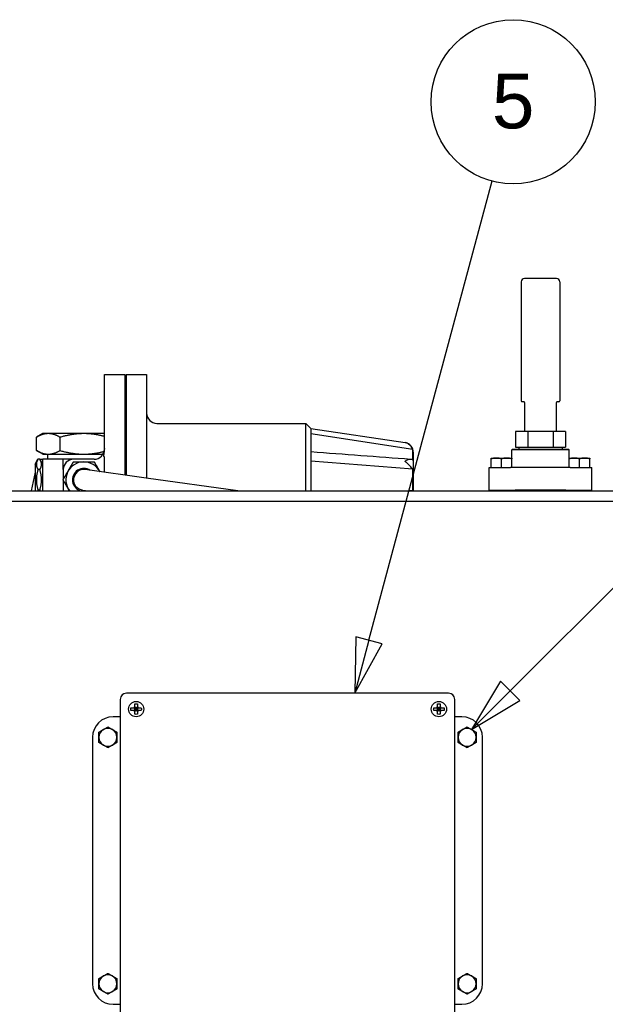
# Paper-space layout 'SHEET_3' of a CAD drawing. Header units: inches. Extents: x 3 to 360, y 8 to 227.
# Tile 72 of 117: x 289 to 303, y 97 to 121. Entities that reach past the tile are written whole.
import ezdxf

# ---------------------------------------------------------------- set-up
doc = ezdxf.new("R2010")
doc.units = ezdxf.units.IN
doc.header["$LTSCALE"] = 10.666667
doc.header["$MEASUREMENT"] = 0
doc.layers.get('0').update_dxf_attribs({"lineweight": 25})
doc.layers.add('DIMEN', color=7, linetype='Continuous', lineweight=25)
doc.styles.add('Current-ANSI', font='arial.ttf')

# ---------------------------------------------------------------- blocks, each defined once
blk = doc.blocks.new('Balloon85')
at = {"layer": 'DIMEN', "linetype": 'Continuous', "lineweight": 25}
for p, q in [((27.8728, 9.9396), (28.1538, 10.9884)), ((27.8426, 9.9477), (27.8404, 9.8189)), ((27.8728, 9.9396), (27.8404, 9.8189)), ((27.903, 9.9316), (27.8426, 9.9477)), ((27.8404, 9.8189), (27.903, 9.9316))]:
    blk.add_line(p, q, dxfattribs=at)
at = {"layer": 'DIMEN', "linetype": 'Continuous', "lineweight": 25, "flags": 128}
blk.add_lwpolyline([(27.8426, 9.9477), (27.8404, 9.8189), (27.903, 9.9316), (27.8426, 9.9477)], dxfattribs=at)
at = {"layer": 'DIMEN'}
blk.add_circle((28.2021, 11.1688), 0.1875, dxfattribs=at)
blk.add_solid([(27.8426, 9.9477), (27.8404, 9.8189), (27.903, 9.9316), (27.8426, 9.9477)], dxfattribs=at)
at = {"layer": 'DIMEN', "insert": (28.2021, 11.1698), "char_height": 0.125, "attachment_point": 5, "line_spacing_factor": 3.020221, "style": 'Current-ANSI'}
blk.add_mtext('5', dxfattribs=at)
blk = doc.blocks.new('Balloon121')
at = {"layer": 'DIMEN', "linetype": 'Continuous', "lineweight": 25}
for p, q in [((28.1955, 9.8243), (28.6948, 10.3236)), ((28.1734, 9.8464), (28.1071, 9.7359)), ((28.2176, 9.8022), (28.1734, 9.8464)), ((28.1955, 9.8243), (28.1071, 9.7359)), ((28.1071, 9.7359), (28.2176, 9.8022))]:
    blk.add_line(p, q, dxfattribs=at)
at = {"layer": 'DIMEN', "linetype": 'Continuous', "lineweight": 25, "flags": 128}
blk.add_lwpolyline([(28.1734, 9.8464), (28.1071, 9.7359), (28.2176, 9.8022), (28.1734, 9.8464)], dxfattribs=at)
at = {"layer": 'DIMEN'}
blk.add_circle((28.8269, 10.4556), 0.1875, dxfattribs=at)
blk.add_solid([(28.1734, 9.8464), (28.1071, 9.7359), (28.2176, 9.8022), (28.1734, 9.8464)], dxfattribs=at)
at = {"layer": 'DIMEN', "insert": (28.8269, 10.4567), "char_height": 0.125, "attachment_point": 5, "style": 'Current-ANSI'}
blk.add_mtext('48', dxfattribs=at)
blk = doc.blocks.new('Balloon122')
at = {"layer": 'DIMEN', "linetype": 'Continuous', "lineweight": 25}
for p, q in [((27.2287, 8.8704), (26.7377, 9.1188)), ((27.3827, 9.0244), (27.2722, 8.9581)), ((27.2943, 8.936), (27.3827, 9.0244)), ((27.3164, 8.9139), (27.3827, 9.0244)), ((27.2722, 8.9581), (27.3164, 8.9139)), ((27.2943, 8.936), (27.2287, 8.8704))]:
    blk.add_line(p, q, dxfattribs=at)
at = {"layer": 'DIMEN', "linetype": 'Continuous', "lineweight": 25, "flags": 128}
blk.add_lwpolyline([(27.3164, 8.9139), (27.3827, 9.0244), (27.2722, 8.9581), (27.3164, 8.9139)], dxfattribs=at)
at = {"layer": 'DIMEN'}
blk.add_circle((26.5709, 9.2031), 0.1875, dxfattribs=at)
blk.add_solid([(27.3164, 8.9139), (27.3827, 9.0244), (27.2722, 8.9581), (27.3164, 8.9139)], dxfattribs=at)
at = {"layer": 'DIMEN', "insert": (26.5709, 9.2042), "char_height": 0.125, "attachment_point": 5, "style": 'Current-ANSI'}
blk.add_mtext('16', dxfattribs=at)

psp = doc.layouts.new('SHEET_3')

# ---------------------------------------------------------------- linework, layer by layer
for p, q in [((301.018, 114.75), (301.018, 111.85)), ((301.878, 114.83), (301.098, 114.83)), ((301.958, 114.75), (301.958, 111.85)), ((290.863, 110.696), (290.863, 112.492)), ((290.863, 112.492), (291.363, 112.492)), ((291.363, 112.492), (291.363, 110.043)), ((291.394, 112.492), (291.394, 110.039)), ((291.394, 112.492), (291.894, 112.492)), ((291.894, 112.492), (291.894, 109.969)), ((291.363, 112.43), (291.394, 112.43)), ((301.098, 111.83), (301.038, 111.83)), ((301.098, 111.83), (301.098, 111.83)), ((301.098, 111.81), (301.098, 111.337)), ((301.877, 111.83), (301.878, 111.83)), ((301.938, 111.83), (301.878, 111.83)), ((301.878, 111.337), (301.878, 111.81)), ((292.144, 111.305), (295.769, 111.305)), ((295.769, 109.66), (295.769, 111.305)), ((295.894, 111.18), (295.769, 111.305)), ((301.098, 111.337), (301.098, 111.297)), ((301.098, 111.297), (301.098, 111.104)), ((301.878, 111.297), (301.878, 111.337)), ((301.878, 111.104), (301.878, 111.297)), ((289.363, 111.055), (289.208, 110.966)), ((289.497, 111.055), (289.363, 111.055)), ((290.363, 111.055), (289.497, 111.055)), ((290.863, 111.055), (290.363, 111.055)), ((295.894, 111.18), (295.894, 110.555)), ((295.894, 111.18), (298.193, 110.835)), ((298.376, 110.672), (295.894, 111.048)), ((300.876, 111.104), (300.876, 110.724)), ((301.182, 111.104), (300.876, 111.104)), ((301.182, 111.104), (301.182, 110.724)), ((301.794, 111.104), (301.182, 111.104)), ((301.794, 111.104), (301.794, 110.724)), ((302.1, 111.104), (301.794, 111.104)), ((302.1, 111.104), (302.1, 110.724)), ((289.208, 110.644), (289.208, 110.966)), ((289.785, 110.644), (289.785, 110.966)), ((289.363, 110.555), (289.208, 110.644)), ((289.363, 110.555), (289.497, 110.555)), ((289.488, 110.43), (289.488, 110.555)), ((289.497, 110.555), (290.363, 110.555)), ((290.363, 110.555), (290.829, 110.555)), ((295.894, 110.555), (295.894, 109.66)), ((298.394, 109.66), (298.394, 110.59)), ((300.808, 110.68), (300.788, 110.66)), ((302.188, 110.66), (300.788, 110.66)), ((300.788, 110.46), (300.788, 110.66)), ((300.808, 110.68), (302.168, 110.68)), ((300.876, 110.724), (301.018, 110.724)), ((300.957, 110.724), (300.957, 110.68)), ((301.018, 110.724), (301.039, 110.724)), ((301.039, 110.724), (301.182, 110.724)), ((301.182, 110.724), (301.467, 110.724)), ((301.467, 110.724), (301.509, 110.724)), ((301.509, 110.724), (301.794, 110.724)), ((301.794, 110.724), (301.936, 110.724)), ((301.936, 110.724), (301.957, 110.724)), ((301.957, 110.724), (302.1, 110.724)), ((302.018, 110.724), (302.018, 110.68)), ((302.168, 110.68), (302.188, 110.66)), ((302.188, 110.46), (302.188, 110.66)), ((289.175, 110.309), (289.245, 110.43)), ((289.175, 110.309), (289.175, 109.66)), ((289.238, 110.43), (289.234, 110.41)), ((289.238, 110.43), (289.245, 110.43)), ((289.293, 110.43), (289.245, 110.43)), ((289.293, 110.43), (289.363, 110.43)), ((289.363, 110.309), (289.293, 110.43)), ((289.363, 109.66), (289.363, 110.43)), ((289.863, 110.43), (289.363, 110.43)), ((289.863, 110.18), (289.863, 110.43)), ((290.613, 110.43), (290.113, 110.43)), ((290.863, 110.113), (290.863, 110.492)), ((298.376, 110.193), (295.894, 110.381)), ((300.288, 110.46), (300.788, 110.46)), ((300.288, 110.23), (300.288, 110.438)), ((300.538, 110.23), (300.538, 110.438)), ((300.788, 110.23), (300.788, 110.438)), ((302.188, 110.46), (302.688, 110.46)), ((302.188, 110.23), (302.188, 110.438)), ((302.438, 110.23), (302.438, 110.438)), ((302.688, 110.23), (302.688, 110.438)), ((289.175, 110.117), (289.084, 109.66)), ((289.293, 110.18), (289.245, 110.18)), ((289.863, 110.18), (289.863, 109.939)), ((291.883, 109.971), (290.397, 110.178)), ((300.238, 110.23), (300.761, 110.23)), ((300.238, 109.68), (300.238, 110.23)), ((300.873, 110.23), (300.761, 110.23)), ((302.102, 110.23), (300.873, 110.23)), ((302.214, 110.23), (302.102, 110.23)), ((302.214, 110.23), (302.738, 110.23)), ((302.738, 109.68), (302.738, 110.23)), ((289.863, 109.921), (289.863, 109.68)), ((294.119, 109.66), (291.883, 109.971)), ((286.325, 109.66), (304.325, 109.66)), ((289.293, 109.68), (289.245, 109.68)), ((289.863, 109.68), (289.863, 109.66)), ((290.328, 109.682), (290.489, 109.66)), ((298.376, 109.667), (298.287, 109.66)), ((300.238, 109.68), (300.761, 109.68)), ((300.381, 109.68), (300.381, 109.66)), ((300.694, 109.68), (300.694, 109.66)), ((300.761, 109.68), (300.873, 109.68)), ((302.102, 109.68), (300.873, 109.68)), ((301.098, 109.68), (301.098, 109.66)), ((301.878, 109.66), (301.878, 109.68)), ((302.102, 109.68), (302.214, 109.68)), ((302.214, 109.68), (302.738, 109.68)), ((302.281, 109.68), (302.281, 109.66)), ((302.594, 109.68), (302.594, 109.66)), ((286.575, 109.41), (304.075, 109.41)), ((291.25, 104.585), (291.25, 96.735)), ((299.25, 104.735), (291.4, 104.735)), ((299.4, 96.735), (299.4, 104.585)), ((291.608, 104.377), (291.638, 104.347)), ((291.668, 104.377), (291.608, 104.377)), ((291.608, 104.317), (291.608, 104.377)), ((291.638, 104.347), (291.608, 104.317)), ((291.608, 104.347), (291.638, 104.347)), ((291.608, 104.317), (291.668, 104.317)), ((291.638, 104.347), (291.638, 104.377)), ((291.638, 104.347), (291.668, 104.377)), ((291.638, 104.317), (291.638, 104.347)), ((291.668, 104.317), (291.638, 104.347)), ((291.638, 104.347), (291.668, 104.347)), ((291.668, 104.377), (291.668, 104.317)), ((298.983, 104.377), (299.013, 104.347)), ((299.043, 104.377), (298.983, 104.377)), ((298.983, 104.317), (298.983, 104.377)), ((299.013, 104.347), (298.983, 104.317)), ((298.983, 104.347), (299.013, 104.347)), ((298.983, 104.317), (299.043, 104.317)), ((299.013, 104.347), (299.013, 104.377)), ((299.013, 104.347), (299.043, 104.377)), ((299.013, 104.317), (299.013, 104.347)), ((299.043, 104.317), (299.013, 104.347)), ((299.013, 104.347), (299.043, 104.347)), ((299.043, 104.377), (299.043, 104.317)), ((291.25, 104.16), (291.075, 104.16)), ((299.575, 104.16), (299.4, 104.16)), ((290.575, 103.66), (290.575, 97.66)), ((300.075, 97.66), (300.075, 103.66)), ((291.075, 97.16), (291.25, 97.16)), ((299.4, 97.16), (299.575, 97.16))]:
    psp.add_line(p, q)
for centre in [(291.638, 104.347), (299.013, 104.347)]:
    psp.add_circle(centre, 0.186)
for centre, radius, start, end in [((301.098, 114.75), 0.08, 90, 180), ((301.878, 114.75), 0.08, 0, 90), ((301.038, 111.85), 0.02, 180, 270), ((301.078, 111.81), 0.02, 0, 90), ((301.898, 111.81), 0.02, 90, 180), ((301.938, 111.85), 0.02, 270, 0), ((292.144, 111.555), 0.25, 180, 270), ((298.144, 110.59), 0.25, 0, 78.6987), ((290.613, 110.68), 0.25, 270, 0), ((290.113, 110.18), 0.25, 90, 180), ((290.363, 109.93), 0.437, 26.9325, 218.1078), ((290.363, 109.93), 0.279, 55.9063, 255.7511), ((290.363, 109.93), 0.25, 82.0826, 262.0826), ((290.113, 109.68), 0.25, 180, 184.5886), ((290.363, 109.93), 0.279, 284.2489, 288.259), ((291.4, 104.585), 0.15, 90, 180), ((299.25, 104.585), 0.15, 0, 90), ((291.638, 104.347), 0.0665, 116.8161, 153.1839), ((291.638, 104.347), 0.0665, 206.8161, 243.1839), ((291.638, 104.347), 0.0665, 26.8161, 63.1839), ((291.638, 104.347), 0.0665, 296.8161, 333.1839), ((299.013, 104.347), 0.0665, 116.8161, 153.1839), ((299.013, 104.347), 0.0665, 206.8161, 243.1839), ((299.013, 104.347), 0.0665, 26.8161, 63.1839), ((299.013, 104.347), 0.0665, 296.8161, 333.1839), ((291.075, 103.66), 0.5, 90, 180), ((299.575, 103.66), 0.5, 0, 90), ((290.95, 103.66), 0.219, 120, 180), ((290.95, 103.66), 0.219, 60, 120), ((290.95, 103.66), 0.219, 0, 60), ((299.7, 103.66), 0.219, 120, 180), ((299.7, 103.66), 0.219, 60, 120), ((299.7, 103.66), 0.219, 0, 60), ((290.95, 103.66), 0.219, 180, 240), ((290.95, 103.66), 0.219, 300, 0), ((299.7, 103.66), 0.219, 180, 240), ((299.7, 103.66), 0.219, 300, 0), ((290.95, 103.66), 0.219, 240, 300), ((299.7, 103.66), 0.219, 240, 300), ((290.95, 97.66), 0.219, 120, 180), ((290.95, 97.66), 0.219, 60, 120), ((290.95, 97.66), 0.219, 0, 60), ((299.7, 97.66), 0.219, 120, 180), ((299.7, 97.66), 0.219, 60, 120), ((299.7, 97.66), 0.219, 0, 60), ((291.075, 97.66), 0.5, 180, 270), ((290.95, 97.66), 0.219, 180, 240), ((290.95, 97.66), 0.219, 300, 0), ((299.7, 97.66), 0.219, 180, 240), ((299.575, 97.66), 0.5, 270, 0), ((299.7, 97.66), 0.219, 300, 0), ((290.95, 97.66), 0.219, 240, 300), ((299.7, 97.66), 0.219, 240, 300)]:
    psp.add_arc(centre, radius, start, end)
for points, weights in [([(289.497, 111.055), (289.363, 111.055), (289.208, 110.966)], [1, 1.0379548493, 1]), ([(289.785, 110.966), (289.631, 111.055), (289.497, 111.055)], [1, 1.0379548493, 1]), ([(290.363, 111.055), (290.095, 111.055), (289.785, 110.966)], [1, 1.0379548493, 1]), ([(290.863, 110.987), (290.599, 111.055), (290.363, 111.055)], [1.00818519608, 1.03328856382, 1]), ([(289.208, 110.644), (289.363, 110.555), (289.497, 110.555)], [1, 1.0379548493, 1]), ([(289.497, 110.555), (289.631, 110.555), (289.785, 110.644)], [1, 1.0379548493, 1]), ([(289.785, 110.644), (290.095, 110.555), (290.363, 110.555)], [1, 1.0379548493, 1]), ([(290.363, 110.555), (290.596, 110.555), (290.856, 110.621)], [1, 1.03285861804, 1.00882391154]), ([(289.245, 110.43), (289.173, 110.305), (289.245, 110.18)], [1, 1.15470053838, 1]), ([(289.293, 110.18), (289.365, 110.305), (289.293, 110.43)], [1, 1.15470053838, 1]), ([(289.984, 110.149), (290.042, 110.25), (290.11, 110.367)], [1, 1.0379548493, 1]), ([(290.11, 110.367), (290.245, 110.367), (290.363, 110.367)], [1, 1.0379548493, 1]), ([(290.363, 110.367), (290.48, 110.367), (290.615, 110.367)], [1, 1.0379548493, 1]), ([(290.615, 110.367), (290.683, 110.25), (290.741, 110.149)], [1, 1.0379548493, 1]), ([(300.288, 110.438), (300.288, 110.46), (300.288, 110.46)], [1, 1.03802697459, 1]), ([(300.538, 110.438), (300.413, 110.479), (300.288, 110.438)], [1, 1.15455095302, 1]), ([(300.788, 110.438), (300.663, 110.479), (300.538, 110.438)], [1, 1.15455095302, 1]), ([(300.788, 110.46), (300.788, 110.46), (300.788, 110.438)], [1, 1.03802697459, 1]), ([(302.188, 110.438), (302.188, 110.46), (302.188, 110.46)], [1, 1.03802697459, 1]), ([(302.438, 110.438), (302.313, 110.479), (302.188, 110.438)], [1, 1.15455095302, 1]), ([(302.688, 110.438), (302.563, 110.479), (302.438, 110.438)], [1, 1.15455095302, 1]), ([(302.688, 110.46), (302.688, 110.46), (302.688, 110.438)], [1, 1.03802697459, 1]), ([(289.245, 110.18), (289.173, 109.93), (289.245, 109.68)], [1, 1.15470053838, 1]), ([(289.293, 109.68), (289.365, 109.93), (289.293, 110.18)], [1, 1.15470053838, 1]), ([(289.857, 109.93), (289.925, 110.047), (289.984, 110.149)], [1, 1.0379548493, 1]), ([(290.741, 110.149), (290.747, 110.138), (290.753, 110.128)], [1, 1.00373866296, 1.00674078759]), ([(289.984, 109.711), (289.925, 109.813), (289.857, 109.93)], [1, 1.0379548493, 1]), ([(289.245, 109.68), (289.239, 109.67), (289.234, 109.66)], [1, 1.01104341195, 1.0205101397]), ([(289.304, 109.66), (289.299, 109.67), (289.293, 109.68)], [1.0205101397, 1.01104341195, 1]), ([(290.013, 109.66), (289.998, 109.686), (289.984, 109.711)], [1.01401505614, 1.00927314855, 1]), ([(291.608, 104.377), (291.596, 104.377), (291.578, 104.377)], [1.33238695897, 1.19861711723, 1]), ([(291.578, 104.317), (291.596, 104.317), (291.608, 104.317)], [1, 1.19861711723, 1.33238695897]), ([(291.608, 104.407), (291.608, 104.389), (291.608, 104.377)], [1, 1.19861711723, 1.33238695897]), ([(291.608, 104.317), (291.608, 104.306), (291.608, 104.288)], [1.33238695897, 1.19861711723, 1]), ([(291.668, 104.377), (291.668, 104.389), (291.668, 104.407)], [1.33238695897, 1.19861711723, 1]), ([(291.697, 104.377), (291.679, 104.377), (291.668, 104.377)], [1, 1.19861711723, 1.33238695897]), ([(291.668, 104.317), (291.679, 104.317), (291.697, 104.317)], [1.33238695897, 1.19861711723, 1]), ([(291.668, 104.288), (291.668, 104.306), (291.668, 104.317)], [1, 1.19861711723, 1.33238695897]), ([(298.983, 104.377), (298.971, 104.377), (298.953, 104.377)], [1.33238695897, 1.19861711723, 1]), ([(298.953, 104.317), (298.971, 104.317), (298.983, 104.317)], [1, 1.19861711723, 1.33238695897]), ([(298.983, 104.407), (298.983, 104.389), (298.983, 104.377)], [1, 1.19861711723, 1.33238695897]), ([(298.983, 104.317), (298.983, 104.306), (298.983, 104.288)], [1.33238695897, 1.19861711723, 1]), ([(299.043, 104.377), (299.043, 104.389), (299.043, 104.407)], [1.33238695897, 1.19861711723, 1]), ([(299.072, 104.377), (299.054, 104.377), (299.043, 104.377)], [1, 1.19861711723, 1.33238695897]), ([(299.043, 104.317), (299.054, 104.317), (299.072, 104.317)], [1.33238695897, 1.19861711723, 1]), ([(299.043, 104.288), (299.043, 104.306), (299.043, 104.317)], [1, 1.19861711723, 1.33238695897]), ([(290.731, 103.786), (290.79, 103.82), (290.841, 103.85)], [1, 1.0379548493, 1]), ([(290.841, 103.85), (290.891, 103.879), (290.95, 103.913)], [1, 1.0379548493, 1]), ([(290.95, 103.913), (291.009, 103.879), (291.06, 103.85)], [1, 1.0379548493, 1]), ([(291.06, 103.85), (291.11, 103.82), (291.169, 103.786)], [1, 1.0379548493, 1]), ([(299.481, 103.786), (299.54, 103.82), (299.591, 103.85)], [1, 1.0379548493, 1]), ([(299.591, 103.85), (299.641, 103.879), (299.7, 103.913)], [1, 1.0379548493, 1]), ([(299.7, 103.913), (299.759, 103.879), (299.81, 103.85)], [1, 1.0379548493, 1]), ([(299.81, 103.85), (299.86, 103.82), (299.919, 103.786)], [1, 1.0379548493, 1]), ([(290.731, 103.66), (290.731, 103.719), (290.731, 103.786)], [1, 1.0379548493, 1]), ([(290.731, 103.533), (290.731, 103.601), (290.731, 103.66)], [1, 1.0379548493, 1]), ([(291.169, 103.786), (291.169, 103.719), (291.169, 103.66)], [1, 1.0379548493, 1]), ([(291.169, 103.66), (291.169, 103.601), (291.169, 103.533)], [1, 1.0379548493, 1]), ([(299.481, 103.66), (299.481, 103.719), (299.481, 103.786)], [1, 1.0379548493, 1]), ([(299.481, 103.533), (299.481, 103.601), (299.481, 103.66)], [1, 1.0379548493, 1]), ([(299.919, 103.786), (299.919, 103.719), (299.919, 103.66)], [1, 1.0379548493, 1]), ([(299.919, 103.66), (299.919, 103.601), (299.919, 103.533)], [1, 1.0379548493, 1]), ([(290.841, 103.47), (290.79, 103.5), (290.731, 103.533)], [1, 1.0379548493, 1]), ([(290.95, 103.407), (290.891, 103.441), (290.841, 103.47)], [1, 1.0379548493, 1]), ([(291.06, 103.47), (291.009, 103.441), (290.95, 103.407)], [1, 1.0379548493, 1]), ([(291.169, 103.533), (291.11, 103.5), (291.06, 103.47)], [1, 1.0379548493, 1]), ([(299.591, 103.47), (299.54, 103.5), (299.481, 103.533)], [1, 1.0379548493, 1]), ([(299.7, 103.407), (299.641, 103.441), (299.591, 103.47)], [1, 1.0379548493, 1]), ([(299.81, 103.47), (299.759, 103.441), (299.7, 103.407)], [1, 1.0379548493, 1]), ([(299.919, 103.533), (299.86, 103.5), (299.81, 103.47)], [1, 1.0379548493, 1]), ([(290.731, 97.786), (290.79, 97.82), (290.841, 97.85)], [1, 1.0379548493, 1]), ([(290.841, 97.85), (290.891, 97.879), (290.95, 97.913)], [1, 1.0379548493, 1]), ([(290.95, 97.913), (291.009, 97.879), (291.06, 97.85)], [1, 1.0379548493, 1]), ([(291.06, 97.85), (291.11, 97.82), (291.169, 97.786)], [1, 1.0379548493, 1]), ([(299.481, 97.786), (299.54, 97.82), (299.591, 97.85)], [1, 1.0379548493, 1]), ([(299.591, 97.85), (299.641, 97.879), (299.7, 97.913)], [1, 1.0379548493, 1]), ([(299.7, 97.913), (299.759, 97.879), (299.81, 97.85)], [1, 1.0379548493, 1]), ([(299.81, 97.85), (299.86, 97.82), (299.919, 97.786)], [1, 1.0379548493, 1]), ([(290.731, 97.66), (290.731, 97.719), (290.731, 97.786)], [1, 1.0379548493, 1]), ([(290.731, 97.533), (290.731, 97.601), (290.731, 97.66)], [1, 1.0379548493, 1]), ([(291.169, 97.786), (291.169, 97.719), (291.169, 97.66)], [1, 1.0379548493, 1]), ([(291.169, 97.66), (291.169, 97.601), (291.169, 97.533)], [1, 1.0379548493, 1]), ([(299.481, 97.66), (299.481, 97.719), (299.481, 97.786)], [1, 1.0379548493, 1]), ([(299.481, 97.533), (299.481, 97.601), (299.481, 97.66)], [1, 1.0379548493, 1]), ([(299.919, 97.786), (299.919, 97.719), (299.919, 97.66)], [1, 1.0379548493, 1]), ([(299.919, 97.66), (299.919, 97.601), (299.919, 97.533)], [1, 1.0379548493, 1]), ([(290.841, 97.47), (290.79, 97.5), (290.731, 97.533)], [1, 1.0379548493, 1]), ([(290.95, 97.407), (290.891, 97.441), (290.841, 97.47)], [1, 1.0379548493, 1]), ([(291.06, 97.47), (291.009, 97.441), (290.95, 97.407)], [1, 1.0379548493, 1]), ([(291.169, 97.533), (291.11, 97.5), (291.06, 97.47)], [1, 1.0379548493, 1]), ([(299.591, 97.47), (299.54, 97.5), (299.481, 97.533)], [1, 1.0379548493, 1]), ([(299.7, 97.407), (299.641, 97.441), (299.591, 97.47)], [1, 1.0379548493, 1]), ([(299.81, 97.47), (299.759, 97.441), (299.7, 97.407)], [1, 1.0379548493, 1]), ([(299.919, 97.533), (299.86, 97.5), (299.81, 97.47)], [1, 1.0379548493, 1])]:
    psp.add_rational_spline(points, weights, degree=2)
for points, knots in [([(298.376, 110.672), (298.369, 110.69), (298.359, 110.708), (298.335, 110.745), (298.32, 110.762), (298.277, 110.802), (298.246, 110.818), (298.214, 110.83), (298.208, 110.831), (298.201, 110.833), (298.198, 110.834), (298.195, 110.835), (298.194, 110.835), (298.193, 110.835), (298.193, 110.835), (298.193, 110.835), (298.193, 110.835), (298.193, 110.835)], [-1.3615434, -1.3615434, -1.3615434, -1.3615434, -1.2423994, -1.2423994, -1.1166338, -1.1166338, -0.8823995, -0.8823995, -0.8181111, -0.8181111, -0.7776395, -0.7776395, -0.7534131, -0.7534131, -0.7372203, -0.7372203, -0.7283411, -0.7283411, -0.7283411, -0.7283411]), ([(290.863, 110.492), (290.863, 110.492), (290.862, 110.492), (290.86, 110.492), (290.858, 110.493), (290.855, 110.494), (290.854, 110.495), (290.852, 110.497), (290.851, 110.498), (290.849, 110.502), (290.849, 110.504), (290.848, 110.51), (290.848, 110.515), (290.851, 110.541), (290.859, 110.571), (290.866, 110.642), (290.865, 110.67), (290.863, 110.696)], [0.8763965, 0.8763965, 0.8763965, 0.8763965, 0.8780544, 0.8780544, 0.9117369, 0.9117369, 0.9375023, 0.9375023, 0.9633132, 0.9633132, 1.0007035, 1.0007035, 1.0701301, 1.0701301, 1.3252042, 1.3252042, 1.5228119, 1.5228119, 1.5228119, 1.5228119]), ([(298.376, 110.409), (298.376, 110.478), (298.376, 110.537), (298.376, 110.627), (298.376, 110.657), (298.376, 110.672)], [-1.369899, -1.369899, -1.369899, -1.369899, -0.684949, -0.684949, 0, 0, 0, 0]), ([(290.113, 110.43), (290.113, 110.43), (290.11, 110.43), (290.1, 110.43), (290.089, 110.43), (290.065, 110.43), (290.055, 110.43), (290.022, 110.43), (289.998, 110.43), (289.955, 110.43), (289.937, 110.43), (289.9, 110.43), (289.881, 110.43), (289.863, 110.43)], [3.385626, 3.385626, 3.385626, 3.385626, 3.551621, 3.551621, 3.817212, 3.817212, 3.98019, 3.98019, 4.283207, 4.283207, 4.484796, 4.484796, 4.68751, 4.68751, 4.68751, 4.68751]), ([(298.376, 110.193), (298.369, 110.201), (298.359, 110.212), (298.335, 110.24), (298.32, 110.255), (298.277, 110.302), (298.246, 110.33), (298.214, 110.359), (298.208, 110.364), (298.201, 110.371), (298.198, 110.373), (298.195, 110.377), (298.194, 110.378), (298.193, 110.38), (298.193, 110.381), (298.193, 110.382), (298.193, 110.383), (298.193, 110.384), (298.193, 110.385), (298.195, 110.387), (298.196, 110.388), (298.2, 110.392), (298.203, 110.394), (298.211, 110.399), (298.218, 110.403), (298.24, 110.414), (298.253, 110.42), (298.279, 110.429), (298.291, 110.432), (298.321, 110.437), (298.337, 110.435), (298.36, 110.426), (298.369, 110.419), (298.376, 110.409)], [-1.361543, -1.361543, -1.361543, -1.361543, -1.242399, -1.242399, -1.116634, -1.116634, -0.882399, -0.882399, -0.818111, -0.818111, -0.77764, -0.77764, -0.753413, -0.753413, -0.73722, -0.73722, -0.723926, -0.723926, -0.703946, -0.703946, -0.680057, -0.680057, -0.641236, -0.641236, -0.569825, -0.569825, -0.44925, -0.44925, -0.331921, -0.331921, -0.1456, -0.1456, 0, 0, 0, 0]), ([(298.376, 109.667), (298.376, 109.751), (298.376, 109.84), (298.376, 110.02), (298.376, 110.109), (298.376, 110.193)], [-1.369899, -1.369899, -1.369899, -1.369899, -0.684949, -0.684949, 0, 0, 0, 0]), ([(291.512, 104.317), (291.511, 104.328), (291.511, 104.338), (291.511, 104.347), (291.511, 104.357), (291.511, 104.367), (291.512, 104.377)], [-0.073398, -0.073398, -0.073398, -0.073398, 0, 0, 0, 0.073398, 0.073398, 0.073398, 0.073398]), ([(291.512, 104.377), (291.52, 104.377), (291.53, 104.377), (291.552, 104.377), (291.566, 104.377), (291.578, 104.377)], [-0.3031973, -0.3031973, -0.3031973, -0.3031973, -0.2356694, -0.2356694, -0.1417473, -0.1417473, -0.1417473, -0.1417473]), ([(291.578, 104.317), (291.566, 104.317), (291.552, 104.317), (291.53, 104.317), (291.52, 104.317), (291.512, 104.317)], [0.1417473, 0.1417473, 0.1417473, 0.1417473, 0.2356694, 0.2356694, 0.3031973, 0.3031973, 0.3031973, 0.3031973]), ([(291.608, 104.473), (291.618, 104.474), (291.628, 104.474), (291.638, 104.474), (291.647, 104.474), (291.657, 104.474), (291.668, 104.473)], [-0.073398, -0.073398, -0.073398, -0.073398, 0, 0, 0, 0.073398, 0.073398, 0.073398, 0.073398]), ([(291.608, 104.407), (291.608, 104.419), (291.608, 104.433), (291.608, 104.455), (291.608, 104.465), (291.608, 104.473)], [0.1417473, 0.1417473, 0.1417473, 0.1417473, 0.2356694, 0.2356694, 0.3031973, 0.3031973, 0.3031973, 0.3031973]), ([(291.668, 104.473), (291.668, 104.465), (291.668, 104.455), (291.668, 104.433), (291.668, 104.419), (291.668, 104.407)], [-0.3031973, -0.3031973, -0.3031973, -0.3031973, -0.2356694, -0.2356694, -0.1417473, -0.1417473, -0.1417473, -0.1417473]), ([(291.697, 104.377), (291.709, 104.377), (291.723, 104.377), (291.745, 104.377), (291.755, 104.377), (291.764, 104.377)], [0.1417473, 0.1417473, 0.1417473, 0.1417473, 0.2356694, 0.2356694, 0.3031973, 0.3031973, 0.3031973, 0.3031973]), ([(291.764, 104.317), (291.755, 104.317), (291.745, 104.317), (291.723, 104.317), (291.709, 104.317), (291.697, 104.317)], [-0.3031973, -0.3031973, -0.3031973, -0.3031973, -0.2356694, -0.2356694, -0.1417473, -0.1417473, -0.1417473, -0.1417473]), ([(291.764, 104.377), (291.764, 104.367), (291.765, 104.357), (291.765, 104.347), (291.765, 104.338), (291.764, 104.328), (291.764, 104.317)], [-0.073398, -0.073398, -0.073398, -0.073398, 0, 0, 0, 0.073398, 0.073398, 0.073398, 0.073398]), ([(298.887, 104.317), (298.886, 104.328), (298.886, 104.338), (298.886, 104.347), (298.886, 104.357), (298.886, 104.367), (298.887, 104.377)], [-0.073398, -0.073398, -0.073398, -0.073398, 0, 0, 0, 0.073398, 0.073398, 0.073398, 0.073398]), ([(298.887, 104.377), (298.895, 104.377), (298.905, 104.377), (298.927, 104.377), (298.941, 104.377), (298.953, 104.377)], [-0.3031973, -0.3031973, -0.3031973, -0.3031973, -0.2356694, -0.2356694, -0.1417473, -0.1417473, -0.1417473, -0.1417473]), ([(298.953, 104.317), (298.941, 104.317), (298.927, 104.317), (298.905, 104.317), (298.895, 104.317), (298.887, 104.317)], [0.1417473, 0.1417473, 0.1417473, 0.1417473, 0.2356694, 0.2356694, 0.3031973, 0.3031973, 0.3031973, 0.3031973]), ([(298.983, 104.473), (298.993, 104.474), (299.003, 104.474), (299.013, 104.474), (299.022, 104.474), (299.032, 104.474), (299.043, 104.473)], [-0.073398, -0.073398, -0.073398, -0.073398, 0, 0, 0, 0.073398, 0.073398, 0.073398, 0.073398]), ([(298.983, 104.407), (298.983, 104.419), (298.983, 104.433), (298.983, 104.455), (298.983, 104.465), (298.983, 104.473)], [0.1417473, 0.1417473, 0.1417473, 0.1417473, 0.2356694, 0.2356694, 0.3031973, 0.3031973, 0.3031973, 0.3031973]), ([(299.043, 104.473), (299.043, 104.465), (299.043, 104.455), (299.043, 104.433), (299.043, 104.419), (299.043, 104.407)], [-0.3031973, -0.3031973, -0.3031973, -0.3031973, -0.2356694, -0.2356694, -0.1417473, -0.1417473, -0.1417473, -0.1417473]), ([(299.072, 104.377), (299.084, 104.377), (299.098, 104.377), (299.12, 104.377), (299.13, 104.377), (299.139, 104.377)], [0.1417473, 0.1417473, 0.1417473, 0.1417473, 0.2356694, 0.2356694, 0.3031973, 0.3031973, 0.3031973, 0.3031973]), ([(299.139, 104.317), (299.13, 104.317), (299.12, 104.317), (299.098, 104.317), (299.084, 104.317), (299.072, 104.317)], [-0.3031973, -0.3031973, -0.3031973, -0.3031973, -0.2356694, -0.2356694, -0.1417473, -0.1417473, -0.1417473, -0.1417473]), ([(299.139, 104.377), (299.139, 104.367), (299.14, 104.357), (299.14, 104.347), (299.14, 104.338), (299.139, 104.328), (299.139, 104.317)], [-0.073398, -0.073398, -0.073398, -0.073398, 0, 0, 0, 0.073398, 0.073398, 0.073398, 0.073398]), ([(291.608, 104.221), (291.608, 104.23), (291.608, 104.24), (291.608, 104.262), (291.608, 104.276), (291.608, 104.288)], [-0.3031973, -0.3031973, -0.3031973, -0.3031973, -0.2356694, -0.2356694, -0.1417473, -0.1417473, -0.1417473, -0.1417473]), ([(291.668, 104.221), (291.657, 104.221), (291.647, 104.22), (291.638, 104.22), (291.628, 104.22), (291.618, 104.221), (291.608, 104.221)], [-0.073398, -0.073398, -0.073398, -0.073398, 0, 0, 0, 0.073398, 0.073398, 0.073398, 0.073398]), ([(291.668, 104.288), (291.668, 104.276), (291.668, 104.262), (291.668, 104.24), (291.668, 104.23), (291.668, 104.221)], [0.1417473, 0.1417473, 0.1417473, 0.1417473, 0.2356694, 0.2356694, 0.3031973, 0.3031973, 0.3031973, 0.3031973]), ([(298.983, 104.221), (298.983, 104.23), (298.983, 104.24), (298.983, 104.262), (298.983, 104.276), (298.983, 104.288)], [-0.3031973, -0.3031973, -0.3031973, -0.3031973, -0.2356694, -0.2356694, -0.1417473, -0.1417473, -0.1417473, -0.1417473]), ([(299.043, 104.221), (299.032, 104.221), (299.022, 104.22), (299.013, 104.22), (299.003, 104.22), (298.993, 104.221), (298.983, 104.221)], [-0.073398, -0.073398, -0.073398, -0.073398, 0, 0, 0, 0.073398, 0.073398, 0.073398, 0.073398]), ([(299.043, 104.288), (299.043, 104.276), (299.043, 104.262), (299.043, 104.24), (299.043, 104.23), (299.043, 104.221)], [0.1417473, 0.1417473, 0.1417473, 0.1417473, 0.2356694, 0.2356694, 0.3031973, 0.3031973, 0.3031973, 0.3031973])]:
    psp.add_open_spline(points, degree=3, knots=knots)
for points in [[(290.863, 110.696), (290.863, 110.69), (290.863, 110.685), (290.863, 110.68)], [(295.894, 110.617), (296.705, 110.557), (297.516, 110.496), (298.328, 110.435)], [(298.37, 109.66), (298.372, 109.662), (298.374, 109.665), (298.376, 109.667)]]:
    psp.add_open_spline(points, degree=3)

# ---------------------------------------------------------------- block references
at = {"layer": 'DIMEN', "xscale": 10.66666666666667, "yscale": 10.66666666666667, "zscale": 10.66666666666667}
for name in ['Balloon85', 'Balloon121', 'Balloon122']:
    psp.add_blockref(name, (0, 0), dxfattribs=at)

doc.saveas('drawing.dxf')
